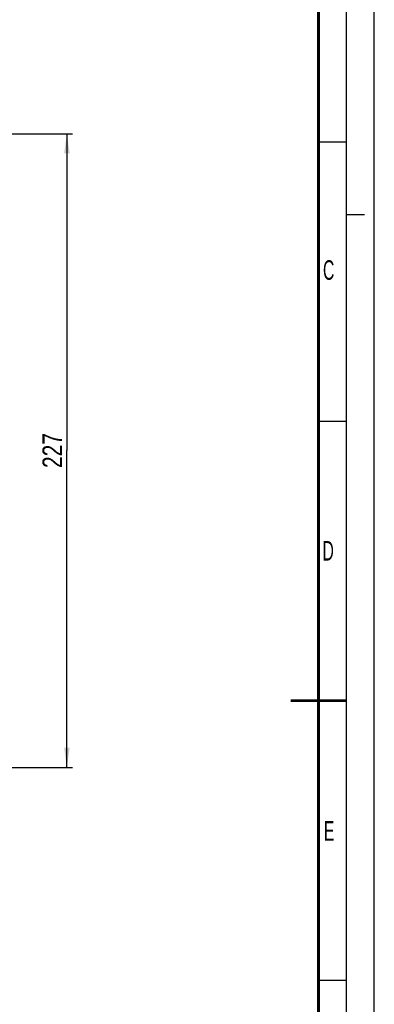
# Model space of a CAD drawing. Header units: millimetres. Extents: x 0 to 594, y 0 to 420.
# Tile 48 of 49: x 531 to 594, y 156 to 332. Entities that reach past the tile are written whole.
import ezdxf

# ---------------------------------------------------------------- set-up
doc = ezdxf.new("R2010")
doc.units = ezdxf.units.MM
doc.header["$LTSCALE"] = 32.67
doc.linetypes.add('DASHED', pattern=[0.2, 0.1, -0.1])
doc.layers.get('0').update_dxf_attribs({"linetype": 'CONTINUOUS'})
doc.styles.get("Standard").update_dxf_attribs({"font": 'txt', "width": 0.8})
doc.styles.add('TEXTSTYLE_2', font='txt', dxfattribs={"width": 0.6})
doc.dimstyles.new('DIMSTYLE_3', dxfattribs={"dimtxt": 3.5, "dimasz": 3.5, "dimexe": 1, "dimexo": 0, "dimgap": 0.875, "dimtad": 1, "dimdec": 0, "dimlfac": 2, "dimdsep": 46, "dimtxsty": 'STANDARD', "dimblk": '_FILLED', "dimblk1": '_FILLED', "dimblk2": '_FILLED', "dimcen": 0.09, "dimclrt": 5, "dimadec": 0, "dimazin": 0, "dimtp": 0.5, "dimtm": 0.5, "dimtfac": 1, "dimtdec": 0, "dimtofl": 0, "dimtmove": 0, "dimatfit": 3, "dimldrblk": '_FILLED', "dimfxl": 1, "dimtolj": 1, "dimarcsym": 0})

# ---------------------------------------------------------------- blocks, each defined once
blk = doc.blocks.new('_FILLED')
at = {"color": 0, "linetype": 'BYBLOCK'}
blk.add_solid([(0, 0), (-1, 0.143), (-1, -0.143)], dxfattribs=at)
blk = doc.blocks.new('*D6')
at = {"color": 2, "linetype": 'CONTINUOUS'}
for p, q in [((508.3, 311.44), (539.96, 311.44)), ((538.96, 311.44), (538.96, 254.77)), ((538.96, 198.09), (538.96, 254.77)), ((500.43, 198.09), (539.96, 198.09))]:
    blk.add_line(p, q, dxfattribs=at)
at = {"color": 2, "linetype": 'CONTINUOUS', "xscale": 3.5, "yscale": 3.5, "zscale": 3.5}
for p, rotation in [((538.96, 311.44), 90), ((538.96, 198.09), 270)]:
    blk.add_blockref('_FILLED', p, dxfattribs=dict(at, rotation=rotation))
at = {"color": 5, "linetype": 'CONTINUOUS', "insert": (534.59, 254.77), "char_height": 3.5, "width": 8.4, "attachment_point": 2, "rotation": 90, "line_spacing_factor": 0.9}
blk.add_mtext('227', dxfattribs=at)

msp = doc.modelspace()

# ---------------------------------------------------------------- linework, layer by layer
at = {"color": 7, "linetype": 'CONTINUOUS'}
for p, q in [((594, 0), (594, 420)), ((584, 310), (589, 310)), ((584, 260), (589, 260)), ((584, 160), (589, 160))]:
    msp.add_line(p, q, dxfattribs=at)
at = {"color": 2, "linetype": 'CONTINUOUS'}
msp.add_line((589, 5), (589, 415), dxfattribs=at)
at = {"color": 7, "linetype": 'DASHED'}
msp.add_line((589, 297), (594, 297), dxfattribs=at)
at = {"color": 7, "linetype": 'CONTINUOUS', "const_width": 0.5}
for points in [[(584, 410), (584, 10)], [(579, 210), (589, 210)]]:
    msp.add_lwpolyline(points, dxfattribs=at)

# ---------------------------------------------------------------- texts
at = {"color": 5, "linetype": 'CONTINUOUS', "char_height": 3.5, "width": 2.1, "attachment_point": 1, "line_spacing_factor": 0.9, "style": 'TEXTSTYLE_2'}
for s, insert in [('C', (584.8109, 288.8158)), ('D', (584.7272, 238.5868)), ('E', (584.9611, 188.4629))]:
    msp.add_mtext(s, dxfattribs=dict(at, insert=insert))

# ---------------------------------------------------------------- dimensions: what is measured, and where the dimension line sits
at = {"color": 2, "linetype": 'CONTINUOUS'}
dim = msp.add_linear_dim(base=(538.9605, 198.0932), p1=(508.3017, 311.4432), p2=(500.4267, 198.0932), angle=270, dimstyle='DIMSTYLE_3', dxfattribs=at)
dim.commit()
dim.dimension.update_dxf_attribs({"geometry": '*D6', "text_midpoint": (538.9605, 254.7682), "dimtype": 160})

doc.saveas('drawing.dxf')
